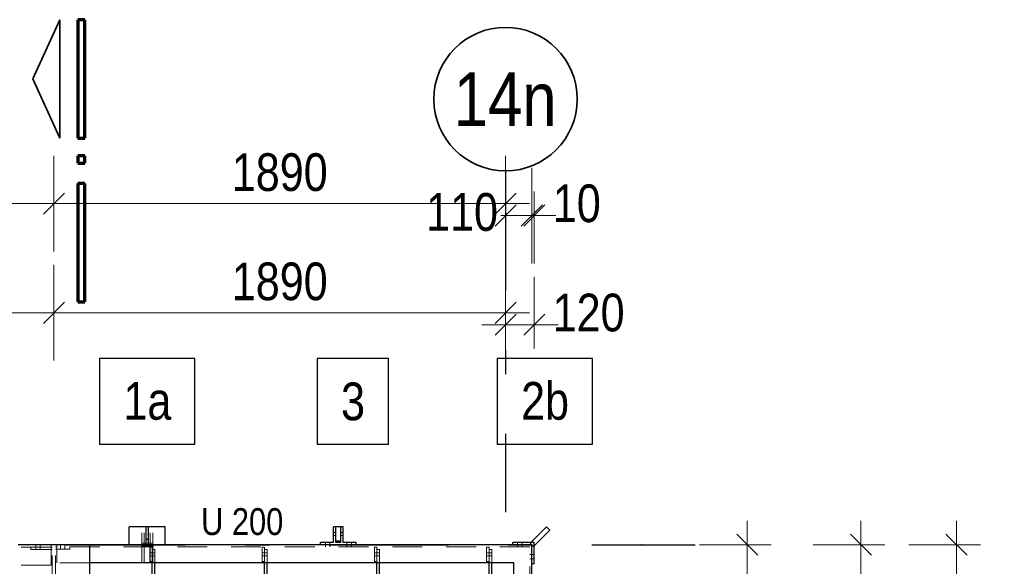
# Model space of a CAD drawing. Header units: millimetres. Extents: x -74 to 79, y 0 to 54.
# Tile 135 of 164: x 12.46 to 16.58, y 37.39 to 39.68. Entities that reach past the tile are written whole.
import ezdxf
from ezdxf.enums import TextEntityAlignment as Align

# ---------------------------------------------------------------- set-up
doc = ezdxf.new("R2010")
doc.units = ezdxf.units.MM
doc.linetypes.add('DASHDOTX2', pattern=[2, 1, -0.5, 0, -0.5])
doc.linetypes.add('HIDDEN', pattern=[0.375, 0.25, -0.125])
for name, color, linetype, lineweight in [('01_Neubau Türen-Fassade', 7, 'Continuous', 20), ('01_Neubau_Linen', 7, 'Continuous', 20), ('Achsen', 7, 'Continuous', 20)]:
    doc.layers.add(name, color=color, linetype=linetype, lineweight=lineweight)
doc.styles.add('Arial Narrow', font='ARIALN.TTF')
doc.dimstyles.new('Arch_Strakon_dimstyle', dxfattribs={"dimtxt": 15.75, "dimasz": 1, "dimexe": 1.25, "dimexo": 0.0625, "dimgap": 1, "dimtad": 0, "dimdec": 3, "dimzin": 12, "dimdsep": 46, "dimtxsty": 'Arial Narrow', "dimblk": 'Arrowhead_Tick', "dimsah": 1, "dimcen": 0, "dimse1": 1, "dimse2": 1, "dimclrd": 6, "dimclrt": 2, "dimazin": 0, "dimtfac": 1, "dimtdec": 4, "dimtmove": 0, "dimatfit": 3, "dimldrblk": 'NONE', "dimfxl": 1, "dimtvp": 1, "dimtolj": 1, "dimtzin": 0, "dimlwd": 13, "dimarcsym": 2})

# ---------------------------------------------------------------- blocks, each defined once
blk = doc.blocks.new('Arrowhead_Tick')
at = {"color": 0, "linetype": 'Continuous', "lineweight": -2}
for p, q in [((0, 20), (0, -10)), ((-1, 0), (0, 0)), ((10, 0), (0, 0))]:
    blk.add_line(p, q, dxfattribs=at)
at = {"color": 2, "linetype": 'Continuous', "lineweight": 35}
blk.add_line((4.42, 4.42), (-4.42, -4.42), dxfattribs=at)
blk = doc.blocks.new('*D37')
at = {"layer": '01_Neubau_Linen', "color": 6, "linetype": 'Continuous', "lineweight": 13}
blk.add_line((16.3754, 36.0548), (16.3754, 37.4698), dxfattribs=at)
at = {"layer": 'Defpoints', "color": 0}
for p in [(15.0583, 37.4798), (16.3754, 37.4798), (15.0083, 36.0448)]:
    blk.add_point(p, dxfattribs=at)
at = {"layer": '01_Neubau_Linen', "color": 6, "lineweight": 13, "xscale": 0.01, "yscale": 0.01, "zscale": 0.01}
for p, rotation in [((16.3754, 37.4798), 90), ((16.3754, 36.0448), 270)]:
    blk.add_blockref('Arrowhead_Tick', p, dxfattribs=dict(at, rotation=rotation))
at = {"layer": '01_Neubau_Linen', "color": 3, "lineweight": -2, "insert": (16.2679, 36.7623), "char_height": 0.1125, "attachment_point": 5, "rotation": 90, "style": 'Arial Narrow'}
blk.add_mtext('\\A1;1.43{\\A1;\\H.6x;\\S5;}', dxfattribs=at)
blk = doc.blocks.new('_None')
blk = doc.blocks.new('*D48')
at = {"layer": '01_Neubau_Linen', "color": 6, "linetype": 'Continuous', "lineweight": 13}
blk.add_line((15.9754, 35.6048), (15.9754, 37.4698), dxfattribs=at)
at = {"layer": 'Defpoints', "color": 0}
for p in [(14.5183, 37.4798), (15.9754, 37.4798), (14.6733, 35.5948)]:
    blk.add_point(p, dxfattribs=at)
at = {"layer": '01_Neubau_Linen', "color": 6, "lineweight": 13, "xscale": 0.01, "yscale": 0.01, "zscale": 0.01}
for p, rotation in [((15.9754, 37.4798), 90), ((15.9754, 35.5948), 270)]:
    blk.add_blockref('Arrowhead_Tick', p, dxfattribs=dict(at, rotation=rotation))
at = {"layer": '01_Neubau_Linen', "color": 3, "lineweight": -2, "insert": (15.8679, 36.5373), "char_height": 0.1125, "attachment_point": 5, "rotation": 90, "style": 'Arial Narrow'}
blk.add_mtext('\\A1;1885', dxfattribs=at)
blk = doc.blocks.new('*D78')
at = {"layer": '01_Neubau_Linen', "color": 6, "linetype": 'Continuous', "lineweight": 13}
blk.add_line((7.9883, 38.9067), (12.5883, 38.9067), dxfattribs=at)
at = {"layer": 'Defpoints', "color": 0}
for p in [(7.9783, 39.067), (12.5983, 38.9067), (12.5983, 33.3796)]:
    blk.add_point(p, dxfattribs=at)
at = {"layer": '01_Neubau_Linen', "color": 6, "lineweight": 13, "xscale": 0.01, "yscale": 0.01, "zscale": 0.01}
blk.add_blockref('Arrowhead_Tick', (12.5983, 38.9067), dxfattribs=at)
at = {"layer": '01_Neubau_Linen', "color": 6, "lineweight": 13, "xscale": 0.01, "yscale": 0.01, "zscale": 0.01, "rotation": 180}
blk.add_blockref('Arrowhead_Tick', (7.9783, 38.9067), dxfattribs=at)
at = {"layer": '01_Neubau_Linen', "color": 2, "lineweight": -2, "insert": (10.2883, 39.0371), "char_height": 0.1575, "attachment_point": 5, "style": 'Arial Narrow'}
blk.add_mtext('\\A1;4620', dxfattribs=at)
blk = doc.blocks.new('*D79')
at = {"layer": '01_Neubau_Linen', "color": 6, "linetype": 'Continuous', "lineweight": 13}
blk.add_line((12.6083, 38.9067), (14.4783, 38.9067), dxfattribs=at)
at = {"layer": 'Defpoints', "color": 0}
for p in [(14.4883, 39.0435), (14.4883, 38.9067), (12.5983, 33.3796)]:
    blk.add_point(p, dxfattribs=at)
at = {"layer": '01_Neubau_Linen', "color": 6, "lineweight": 13, "xscale": 0.01, "yscale": 0.01, "zscale": 0.01}
blk.add_blockref('Arrowhead_Tick', (14.4883, 38.9067), dxfattribs=at)
at = {"layer": '01_Neubau_Linen', "color": 6, "lineweight": 13, "xscale": 0.01, "yscale": 0.01, "zscale": 0.01, "rotation": 180}
blk.add_blockref('Arrowhead_Tick', (12.5983, 38.9067), dxfattribs=at)
at = {"layer": '01_Neubau_Linen', "color": 2, "lineweight": -2, "insert": (13.5433, 39.0371), "char_height": 0.1575, "attachment_point": 5, "style": 'Arial Narrow'}
blk.add_mtext('\\A1;1890', dxfattribs=at)
blk = doc.blocks.new('*D106')
at = {"layer": '01_Neubau_Linen', "color": 6, "linetype": 'Continuous', "lineweight": 13}
blk.add_line((15.5, 36.5548), (15.5, 37.4698), dxfattribs=at)
at = {"layer": 'Defpoints', "color": 0}
for p in [(15.0583, 37.4798), (15.5, 37.4798), (14.6733, 36.5448)]:
    blk.add_point(p, dxfattribs=at)
at = {"layer": '01_Neubau_Linen', "color": 6, "lineweight": 13, "xscale": 0.01, "yscale": 0.01, "zscale": 0.01}
for p, rotation in [((15.5, 37.4798), 90), ((15.5, 36.5448), 270)]:
    blk.add_blockref('Arrowhead_Tick', p, dxfattribs=dict(at, rotation=rotation))
at = {"layer": '01_Neubau_Linen', "color": 3, "lineweight": -2, "insert": (15.3926, 37.0123), "char_height": 0.1125, "attachment_point": 5, "rotation": 90, "style": 'Arial Narrow'}
blk.add_mtext('\\A1;935', dxfattribs=at)
blk = doc.blocks.new('*D148')
at = {"color": 6, "linetype": 'Continuous', "lineweight": 13}
blk.add_line((8.7783, 38.45), (12.5883, 38.45), dxfattribs=at)
at = {"layer": 'Defpoints', "color": 0}
for p in [(8.7683, 39.067), (12.5983, 38.45), (12.5983, 33.4296)]:
    blk.add_point(p, dxfattribs=at)
at = {"color": 6, "lineweight": 13, "xscale": 0.01, "yscale": 0.01, "zscale": 0.01}
blk.add_blockref('Arrowhead_Tick', (12.5983, 38.45), dxfattribs=at)
at = {"color": 6, "lineweight": 13, "xscale": 0.01, "yscale": 0.01, "zscale": 0.01, "rotation": 180}
blk.add_blockref('Arrowhead_Tick', (8.7683, 38.45), dxfattribs=at)
at = {"color": 2, "lineweight": 35, "insert": (10.6833, 38.5804), "char_height": 0.1575, "attachment_point": 5, "style": 'Arial Narrow'}
blk.add_mtext('\\A1;3830', dxfattribs=at)
blk = doc.blocks.new('*D149')
at = {"color": 6, "linetype": 'Continuous', "lineweight": 13}
blk.add_line((12.6083, 38.45), (14.4783, 38.45), dxfattribs=at)
at = {"layer": 'Defpoints', "color": 0}
for p in [(14.4883, 39.0435), (14.4883, 38.45), (12.5983, 33.4296)]:
    blk.add_point(p, dxfattribs=at)
at = {"color": 6, "lineweight": 13, "xscale": 0.01, "yscale": 0.01, "zscale": 0.01}
blk.add_blockref('Arrowhead_Tick', (14.4883, 38.45), dxfattribs=at)
at = {"color": 6, "lineweight": 13, "xscale": 0.01, "yscale": 0.01, "zscale": 0.01, "rotation": 180}
blk.add_blockref('Arrowhead_Tick', (12.5983, 38.45), dxfattribs=at)
at = {"color": 2, "lineweight": 35, "insert": (13.5433, 38.5804), "char_height": 0.1575, "attachment_point": 5, "style": 'Arial Narrow'}
blk.add_mtext('\\A1;1890', dxfattribs=at)
blk = doc.blocks.new('*D150')
at = {"layer": '01_Neubau_Linen', "color": 6, "linetype": 'Continuous', "lineweight": 13}
for p, q in [((14.4783, 38.8567), (14.4683, 38.8567)), ((14.4883, 38.8567), (14.5983, 38.8567)), ((14.6083, 38.8567), (14.6183, 38.8567))]:
    blk.add_line(p, q, dxfattribs=at)
at = {"layer": 'Defpoints', "color": 0}
for p in [(14.4883, 39.0435), (14.5983, 38.8567), (14.5983, 36.6198)]:
    blk.add_point(p, dxfattribs=at)
at = {"layer": '01_Neubau_Linen', "color": 6, "lineweight": 13, "xscale": 0.01, "yscale": 0.01, "zscale": 0.01}
blk.add_blockref('Arrowhead_Tick', (14.4883, 38.8567), dxfattribs=at)
at = {"layer": '01_Neubau_Linen', "color": 6, "lineweight": 13, "xscale": 0.01, "yscale": 0.01, "zscale": 0.01, "rotation": 180}
blk.add_blockref('Arrowhead_Tick', (14.5983, 38.8567), dxfattribs=at)
at = {"layer": '01_Neubau_Linen', "color": 2, "lineweight": 35, "insert": (14.3061, 38.8706), "char_height": 0.1575, "attachment_point": 5, "style": 'Arial Narrow'}
blk.add_mtext('\\A1;110', dxfattribs=at)
blk = doc.blocks.new('*D151')
at = {"layer": '01_Neubau_Linen', "color": 6, "linetype": 'Continuous', "lineweight": 13}
for p, q in [((14.5883, 38.8567), (14.5783, 38.8567)), ((14.5983, 38.8567), (14.6083, 38.8567)), ((14.6183, 38.8567), (14.6283, 38.8567))]:
    blk.add_line(p, q, dxfattribs=at)
at = {"layer": 'Defpoints', "color": 0}
for p in [(14.6083, 38.8567), (14.5983, 37.4798), (14.6083, 37.4898)]:
    blk.add_point(p, dxfattribs=at)
at = {"layer": '01_Neubau_Linen', "color": 6, "lineweight": 13, "xscale": 0.01, "yscale": 0.01, "zscale": 0.01}
blk.add_blockref('Arrowhead_Tick', (14.5983, 38.8567), dxfattribs=at)
at = {"layer": '01_Neubau_Linen', "color": 6, "lineweight": 13, "xscale": 0.01, "yscale": 0.01, "zscale": 0.01, "rotation": 180}
blk.add_blockref('Arrowhead_Tick', (14.6083, 38.8567), dxfattribs=at)
at = {"layer": '01_Neubau_Linen', "color": 2, "lineweight": 35, "insert": (14.7863, 38.9067), "char_height": 0.1575, "attachment_point": 5, "style": 'Arial Narrow'}
blk.add_mtext('\\A1;10', dxfattribs=at)
blk = doc.blocks.new('*D152')
at = {"color": 6, "linetype": 'Continuous', "lineweight": 13}
blk.add_line((14.4983, 38.4), (14.5983, 38.4), dxfattribs=at)
at = {"layer": 'Defpoints', "color": 0}
for p in [(14.4883, 39.0435), (14.6083, 38.4), (14.6083, 37.3998)]:
    blk.add_point(p, dxfattribs=at)
at = {"color": 6, "lineweight": 13, "xscale": 0.01, "yscale": 0.01, "zscale": 0.01}
blk.add_blockref('Arrowhead_Tick', (14.6083, 38.4), dxfattribs=at)
at = {"color": 6, "lineweight": 13, "xscale": 0.01, "yscale": 0.01, "zscale": 0.01, "rotation": 180}
blk.add_blockref('Arrowhead_Tick', (14.4883, 38.4), dxfattribs=at)
at = {"color": 2, "lineweight": 35, "insert": (14.8359, 38.45), "char_height": 0.1575, "attachment_point": 5, "style": 'Arial Narrow'}
blk.add_mtext('\\A1;120', dxfattribs=at)

msp = doc.modelspace()

# ---------------------------------------------------------------- linework, layer by layer
at = {"color": 3, "linetype": 'Continuous', "lineweight": 25}
for p, q in [((12.9136819, 37.4798117), (12.9136819, 37.5548117)), ((13.0636819, 37.5548117), (12.9136819, 37.5548117)), ((12.9836819, 37.501116), (12.9836819, 37.5548117)), ((12.9936819, 37.501116), (12.9936819, 37.5548117)), ((13.0636819, 37.4798117), (13.0636819, 37.5548117)), ((13.7681819, 37.4898117), (13.7681819, 37.5548117)), ((13.7781819, 37.5548117), (13.7681819, 37.5548117)), ((13.7781819, 37.4898117), (13.7781819, 37.5548117)), ((13.7786819, 37.4948117), (13.7786819, 37.5548117)), ((13.7986819, 37.5548117), (13.7786819, 37.5548117)), ((13.7986819, 37.4948117), (13.7986819, 37.5548117)), ((13.7991819, 37.4898117), (13.7991819, 37.5548117)), ((13.8091819, 37.5548117), (13.7991819, 37.5548117)), ((13.8091819, 37.4898117), (13.8091819, 37.5548117)), ((14.591259, 37.4868828), (14.6595144, 37.5551382)), ((14.6054011, 37.4727406), (14.6736566, 37.5409961)), ((14.6736566, 37.5409961), (14.6595144, 37.5551382)), ((12.9836819, 37.4798117), (12.9836819, 37.501116)), ((12.9936819, 37.501116), (12.9836819, 37.501116)), ((12.9936819, 37.4798117), (12.9936819, 37.501116)), ((13.7986819, 37.4948117), (13.7786819, 37.4948117)), ((12.74833, 37.4798117), (12.44833, 37.4798117)), ((12.74833, 35.7048417), (12.74833, 37.4798117)), ((14.51833, 37.4798117), (12.74833, 37.4798117)), ((13.7136819, 37.4798117), (13.7136819, 37.4898117)), ((13.7681819, 37.4898117), (13.7136819, 37.4898117)), ((13.7991819, 37.4898117), (13.7781819, 37.4898117)), ((13.8636819, 37.4898117), (13.8091819, 37.4898117)), ((13.8636819, 37.4798117), (13.8636819, 37.4898117)), ((14.51833, 37.4798117), (14.51833, 37.4898117)), ((14.59833, 37.4898117), (14.51833, 37.4898117)), ((14.59833, 37.4798117), (14.51833, 37.4798117)), ((14.6054011, 37.4727406), (14.591259, 37.4868828)), ((14.60833, 37.4898117), (14.59833, 37.4898117)), ((14.59833, 35.6698417), (14.59833, 37.4798117)), ((14.60833, 37.3998117), (14.60833, 37.4898117)), ((14.52333, 37.4048117), (12.74833, 37.4048117)), ((13.0091364, 35.6698417), (13.0091364, 37.4048117)), ((13.0201364, 35.6698417), (13.0201364, 37.4048117)), ((13.4791364, 35.6698417), (13.4791364, 37.4048117)), ((13.4901364, 35.6698417), (13.4901364, 37.4048117)), ((13.9491364, 35.6698417), (13.9491364, 37.4048117)), ((13.9601364, 35.6698417), (13.9601364, 37.4048117)), ((14.4191364, 35.6698417), (14.4191364, 37.4048117)), ((14.4301364, 35.6698417), (14.4301364, 37.4048117)), ((14.52333, 35.6698417), (14.52333, 37.4048117)), ((14.60833, 37.3998117), (14.59833, 37.3998117))]:
    msp.add_line(p, q, dxfattribs=at)
at = {"color": 9, "linetype": 'Continuous', "lineweight": 0}
msp.add_circle((15.0582829, 37.4798117), 0.00111, dxfattribs=at)
at = {"layer": '01_Neubau Türen-Fassade', "color": 6, "linetype": 'HIDDEN', "lineweight": 13, "ltscale": 0.5}
for p, q in [((12.9656819, 37.4048117), (12.9656819, 37.5548117)), ((12.9756819, 37.4048117), (12.9756819, 37.5548117)), ((12.9761819, 37.4048117), (12.9761819, 37.5548117)), ((13.0011819, 37.4048117), (13.0011819, 37.5548117)), ((13.0016819, 37.4048117), (13.0016819, 37.5548117)), ((13.0116819, 37.4048117), (13.0116819, 37.5548117)), ((13.7781819, 37.5313317), (13.7681819, 37.5313317)), ((13.7781819, 37.5182917), (13.7681819, 37.5182917)), ((13.8091819, 37.5313317), (13.7991819, 37.5313317)), ((13.8091819, 37.5182917), (13.7991819, 37.5182917)), ((12.58658, 37.4703117), (10.70228, 37.4703117)), ((12.50158, 37.4603117), (12.50158, 37.4703117)), ((12.59158, 37.4603117), (12.50158, 37.4603117)), ((12.52208, 37.4703117), (12.52208, 37.4798117)), ((12.52208, 37.4603117), (12.52208, 37.4703117)), ((12.54108, 37.4703117), (12.54108, 37.4798117)), ((12.54108, 37.4603117), (12.54108, 37.4703117)), ((12.58658, 37.3948117), (12.58658, 37.4798117)), ((12.59158, 37.4703117), (12.58658, 37.4703117)), ((12.5914858, 31.4598117), (12.5914858, 37.4798117)), ((12.60508, 31.4598117), (12.60508, 37.4798117)), ((12.61008, 37.4713117), (12.60508, 37.4713117)), ((12.66508, 37.4613117), (12.60508, 37.4613117)), ((12.61008, 37.4048117), (12.61008, 37.4798117)), ((14.58983, 37.4713117), (12.61008, 37.4713117)), ((12.62558, 37.4713117), (12.62558, 37.4798117)), ((12.62558, 37.4613117), (12.62558, 37.4713117)), ((12.64458, 37.4713117), (12.64458, 37.4798117)), ((12.64458, 37.4613117), (12.64458, 37.4713117)), ((12.66508, 37.4613117), (12.66508, 37.4713117)), ((12.9756819, 37.4863117), (12.9656819, 37.4863117)), ((12.9756819, 37.4733117), (12.9656819, 37.4733117)), ((13.0011819, 37.4863117), (12.9761819, 37.4863117)), ((13.0011819, 37.4733117), (12.9761819, 37.4733117)), ((12.9991364, 37.4101654), (12.9991364, 37.4701654)), ((13.0091364, 37.4701654), (12.9991364, 37.4701654)), ((13.0116819, 37.4863117), (13.0016819, 37.4863117)), ((13.0116819, 37.4733117), (13.0016819, 37.4733117)), ((13.0091364, 37.4601654), (13.0091364, 37.4701654)), ((13.0091364, 37.4101654), (13.0091364, 37.4601654)), ((13.0201364, 37.4601654), (13.0091364, 37.4601654)), ((13.0201364, 37.4048117), (13.0201364, 37.4601654)), ((13.4691364, 37.4101654), (13.4691364, 37.4701654)), ((13.4791364, 37.4701654), (13.4691364, 37.4701654)), ((13.4791364, 37.4601654), (13.4791364, 37.4701654)), ((13.4791364, 37.4101654), (13.4791364, 37.4601654)), ((13.4901364, 37.4601654), (13.4791364, 37.4601654)), ((13.4901364, 37.4048117), (13.4901364, 37.4601654)), ((13.7341819, 37.4798117), (13.7341819, 37.4898117)), ((13.7341819, 37.4713117), (13.7341819, 37.4798117)), ((13.7531819, 37.4798117), (13.7531819, 37.4898117)), ((13.7531819, 37.4713117), (13.7531819, 37.4798117)), ((13.8241819, 37.4798117), (13.8241819, 37.4898117)), ((13.8241819, 37.4713117), (13.8241819, 37.4798117)), ((13.8431819, 37.4798117), (13.8431819, 37.4898117)), ((13.8431819, 37.4713117), (13.8431819, 37.4798117)), ((13.9391364, 37.4101654), (13.9391364, 37.4701654)), ((13.9491364, 37.4701654), (13.9391364, 37.4701654)), ((13.9491364, 37.4601654), (13.9491364, 37.4701654)), ((13.9491364, 37.4101654), (13.9491364, 37.4601654)), ((13.9601364, 37.4601654), (13.9491364, 37.4601654)), ((13.9601364, 37.4048117), (13.9601364, 37.4601654)), ((14.4091364, 37.4101654), (14.4091364, 37.4701654)), ((14.4191364, 37.4701654), (14.4091364, 37.4701654)), ((14.4191364, 37.4601654), (14.4191364, 37.4701654)), ((14.4191364, 37.4101654), (14.4191364, 37.4601654)), ((14.4301364, 37.4601654), (14.4191364, 37.4601654)), ((14.4301364, 37.4048117), (14.4301364, 37.4601654)), ((14.53883, 37.4798117), (14.53883, 37.4898117)), ((14.53883, 37.4713117), (14.53883, 37.4798117)), ((14.55783, 37.4798117), (14.55783, 37.4898117)), ((14.55783, 37.4713117), (14.55783, 37.4798117)), ((14.58983, 35.6883917), (14.58983, 37.4713117)), ((13.0091364, 37.4461588), (12.9991364, 37.4461588)), ((13.0091364, 37.4341588), (12.9991364, 37.4341588)), ((13.0201364, 37.4461589), (13.0091364, 37.4461588)), ((13.0201364, 37.4341589), (13.0091364, 37.4341588)), ((13.4791364, 37.446161), (13.4691364, 37.446161)), ((13.4791364, 37.434161), (13.4691364, 37.434161)), ((13.4901364, 37.4461611), (13.4791364, 37.446161)), ((13.4901364, 37.4341611), (13.4791364, 37.434161)), ((13.9491364, 37.4461632), (13.9391364, 37.4461632)), ((13.9491364, 37.4341632), (13.9391364, 37.4341632)), ((13.9601364, 37.4461633), (13.9491364, 37.4461632)), ((13.9601364, 37.4341633), (13.9491364, 37.4341632)), ((14.4191364, 37.4461654), (14.4091364, 37.4461654)), ((14.4191364, 37.4341654), (14.4091364, 37.4341654)), ((14.4301364, 37.4461655), (14.4191364, 37.4461654)), ((14.4301364, 37.4341655), (14.4191364, 37.4341654)), ((14.59833, 37.4393117), (14.58983, 37.4393117)), ((14.59833, 37.4203117), (14.58983, 37.4203117)), ((14.60833, 37.4393117), (14.59833, 37.4393117)), ((14.60833, 37.4203117), (14.59833, 37.4203117)), ((12.58658, 37.3948117), (12.4482358, 37.3948117)), ((12.74833, 37.4048117), (12.61008, 37.4048117)), ((13.0091364, 37.4101654), (12.9991364, 37.4101654)), ((13.0091364, 37.4048117), (13.0091364, 37.4101654)), ((13.4791364, 37.4101654), (13.4691364, 37.4101654)), ((13.4791364, 37.4048117), (13.4791364, 37.4101654)), ((13.9491364, 37.4101654), (13.9391364, 37.4101654)), ((13.9491364, 37.4048117), (13.9491364, 37.4101654)), ((14.4191364, 37.4101654), (14.4091364, 37.4101654)), ((14.4191364, 37.4048117), (14.4191364, 37.4101654))]:
    msp.add_line(p, q, dxfattribs=at)
at = {"layer": 'Achsen', "color": 2, "linetype": 'Continuous', "lineweight": 35}
for p, q in [((12.5104016, 39.4282882), (12.6229008, 39.6757801)), ((12.6229008, 39.6757801), (12.6229008, 39.1807849)), ((12.6229008, 39.1807849), (12.5104016, 39.4282882))]:
    msp.add_line(p, q, dxfattribs=at)
at = {"layer": 'Achsen', "color": 1, "linetype": 'Continuous', "lineweight": 70}
for p, q in [((12.6979016, 39.6757801), (12.6979016, 39.1807849)), ((12.7279061, 39.6757801), (12.6979016, 39.6757801)), ((12.7279061, 39.1807849), (12.7279061, 39.6757801)), ((12.6979016, 39.1807849), (12.7279061, 39.1807849)), ((12.6979016, 39.1057861), (12.6979016, 39.0757797)), ((12.7279061, 39.1057861), (12.6979016, 39.1057861)), ((12.7279061, 39.0757797), (12.7279061, 39.1057861)), ((12.6979016, 39.0757797), (12.7279061, 39.0757797)), ((12.7279061, 38.9908045), (12.6979016, 38.9908045)), ((12.6979016, 38.9908045), (12.6979016, 38.4958094)), ((12.7279061, 38.4958094), (12.7279061, 38.9908045)), ((12.6979016, 38.4958094), (12.7279061, 38.4958094))]:
    msp.add_line(p, q, dxfattribs=at)
at = {"layer": 'Achsen', "color": 3, "linetype": 'DASHDOTX2', "lineweight": 25, "ltscale": 0.5}
for p, q in [((14.4882795, 39.0435398), (14.4882795, 37.6163012)), ((3.849518, 37.4798035), (15.2823728, 37.4798035))]:
    msp.add_line(p, q, dxfattribs=at)
at = {"layer": 'Achsen', "color": 3, "linetype": 'Continuous', "lineweight": 25}
for p, q in [((13.1876115, 38.258183), (12.7891615, 38.258183)), ((12.7891615, 38.258183), (12.7891615, 37.900683)), ((13.1876115, 37.900683), (13.1876115, 38.258183)), ((13.9989545, 38.258183), (13.6997295, 38.258183)), ((13.6997295, 38.258183), (13.6997295, 37.900683)), ((13.9989545, 37.900683), (13.9989545, 38.258183)), ((14.8516397, 38.258183), (14.4531897, 38.258183)), ((14.4531897, 38.258183), (14.4531897, 37.900683)), ((14.8516397, 37.900683), (14.8516397, 38.258183)), ((12.7891615, 37.900683), (13.1876115, 37.900683)), ((13.6997295, 37.900683), (13.9989545, 37.900683)), ((14.4531897, 37.900683), (14.8516397, 37.900683))]:
    msp.add_line(p, q, dxfattribs=at)
at = {"layer": 'Achsen', "color": 2, "linetype": 'Continuous', "lineweight": 35}
msp.add_circle((14.4882795, 39.3435398), 0.3, dxfattribs=at)

# ---------------------------------------------------------------- texts
at = {"color": 3, "lineweight": 25, "style": 'Arial Narrow'}
msp.add_text('U 200', height=0.1125, dxfattribs=at).set_placement((13.214309, 37.5204381))
at = {"layer": 'Achsen', "color": 4, "lineweight": 50, "style": 'Arial Narrow'}
msp.add_text('14n', height=0.225, dxfattribs=at).set_placement((14.4866795, 39.3435398), align=Align.MIDDLE_CENTER)
at = {"layer": 'Achsen', "color": 2, "lineweight": 35, "style": 'Arial Narrow'}
msp.add_text('3', height=0.1575, dxfattribs=at).set_placement((13.7997295, 38.000683))

# ---------------------------------------------------------------- dimensions: what is measured, and where the dimension line sits
at = {"lineweight": 35}
for base, p1, p2, text, override, picture, middle in [((12.5982829, 38.45), (8.7682795, 39.066951), (12.5982829, 33.4296275), '3830', {"dimscale": 0.01, "dimtxt": 15.75, "dimasz": 1, "dimgap": 5, "dimtad": 1, "dimjust": 0, "dimtih": 0, "dimtoh": 0, "dimdec": 3, "dimdsep": 46, "dimtxsty": 'Arial Narrow', "dimclrd": 6, "dimclrt": 2, "dimtix": 1, "dimtofl": 255, "dimtmove": 0, "dimatfit": 2, "dimfxl": 0, "dimfxlon": 0, "dimtvp": 31.746032, "dimlwd": 13}, '*D148', (10.6832812, 38.45)), ((14.4882795, 38.45), (12.5982829, 33.4296275), (14.4882795, 39.0435398), '1890', {"dimscale": 0.01, "dimtxt": 15.75, "dimasz": 1, "dimgap": 5, "dimtad": 1, "dimjust": 0, "dimtih": 0, "dimtoh": 0, "dimdec": 3, "dimdsep": 46, "dimtxsty": 'Arial Narrow', "dimclrd": 6, "dimclrt": 2, "dimtix": 1, "dimtofl": 255, "dimtmove": 0, "dimatfit": 2, "dimfxl": 0, "dimfxlon": 0, "dimtvp": 31.746032, "dimlwd": 13}, '*D149', (13.5432812, 38.45)), ((14.60833, 38.4), (14.4882795, 39.0435398), (14.60833, 37.3998117), '120', {"dimscale": 0.01, "dimtxt": 15.75, "dimasz": 1, "dimgap": 5, "dimtad": 1, "dimjust": 4, "dimtih": 0, "dimtoh": 0, "dimdec": 3, "dimdsep": 46, "dimtxsty": 'Arial Narrow', "dimclrd": 6, "dimclrt": 2, "dimtix": 0, "dimtofl": 255, "dimtmove": 2, "dimatfit": 2, "dimfxl": 0, "dimfxlon": 0, "dimtvp": 31.746032, "dimlwd": 13}, '*D152', (14.8359175, 38.45))]:
    dim = msp.add_linear_dim(base=base, p1=p1, p2=p2, text=text, dimstyle='Arch_Strakon_dimstyle', override=override, dxfattribs=at)
    dim.commit()
    dim.dimension.update_dxf_attribs({"geometry": picture, "text_midpoint": middle, "dimtype": 160})
at = {"layer": '01_Neubau_Linen', "lineweight": -2}
for base, p1, p2, text, picture, middle in [((12.5982829, 38.9067293), (7.9782795, 39.066951), (12.5982829, 33.3796275), '4620', '*D78', (10.2882812, 38.9067293)), ((14.4882795, 38.9067293), (12.5982829, 33.3796275), (14.4882795, 39.0435398), '1890', '*D79', (13.5432812, 38.9067293))]:
    dim = msp.add_linear_dim(base=base, p1=p1, p2=p2, text=text, dimstyle='Arch_Strakon_dimstyle', override={"dimscale": 0.01, "dimtxt": 15.75, "dimasz": 1, "dimgap": 5, "dimtad": 1, "dimjust": 0, "dimtih": 0, "dimtoh": 0, "dimdec": 6, "dimdsep": 46, "dimtxsty": 'Arial Narrow', "dimclrd": 6, "dimclrt": 2, "dimtix": 1, "dimtofl": 255, "dimtmove": 0, "dimatfit": 2, "dimfxl": 0, "dimfxlon": 0, "dimtvp": 31.746032, "dimlwd": 13}, dxfattribs=at)
    dim.commit()
    dim.dimension.update_dxf_attribs({"geometry": picture, "text_midpoint": middle, "dimtype": 160})
at = {"layer": '01_Neubau_Linen', "lineweight": 35}
for base, p1, p2, text, override, picture, middle in [((14.59833, 38.8567293), (14.4882795, 39.0435398), (14.59833, 36.6198417), '110', {"dimscale": 0.01, "dimtxt": 15.75, "dimasz": 1, "dimgap": 5, "dimtad": 0, "dimjust": 0, "dimtih": 0, "dimtoh": 0, "dimdec": 6, "dimdsep": 46, "dimtxsty": 'Arial Narrow', "dimclrd": 6, "dimclrt": 2, "dimtix": 0, "dimtofl": 255, "dimtmove": 2, "dimatfit": 2, "dimfxl": 0, "dimfxlon": 0, "dimtvp": 31.746032, "dimlwd": 13}, '*D150', (14.3061424, 38.8706029)), ((14.60833, 38.8567293), (14.59833, 37.4798117), (14.60833, 37.4898117), '10', {"dimscale": 0.01, "dimtxt": 15.75, "dimasz": 1, "dimgap": 5, "dimtad": 1, "dimjust": 4, "dimtih": 0, "dimtoh": 0, "dimdec": 6, "dimdsep": 46, "dimtxsty": 'Arial Narrow', "dimclrd": 6, "dimclrt": 2, "dimtix": 0, "dimtofl": 255, "dimtmove": 2, "dimatfit": 2, "dimfxl": 0, "dimfxlon": 0, "dimtvp": 31.746032, "dimlwd": 13}, '*D151', (14.786305, 38.9067293))]:
    dim = msp.add_linear_dim(base=base, p1=p1, p2=p2, text=text, dimstyle='Arch_Strakon_dimstyle', override=override, dxfattribs=at)
    dim.commit()
    dim.dimension.update_dxf_attribs({"geometry": picture, "text_midpoint": middle, "dimtype": 160})
at = {"layer": '01_Neubau_Linen', "lineweight": -2}
for base, p1, p2, text, picture, middle in [((15.9753557, 37.4798117), (14.67333, 35.5948417), (14.51833, 37.4798117), '1885', '*D48', (15.9753557, 36.5373267)), ((15.5, 37.4798117), (14.67333, 36.5448417), (15.0582829, 37.4798117), '935', '*D106', (15.5, 37.0123267)), ((16.3753557, 37.4798117), (15.0082829, 36.0448117), (15.0582829, 37.4798117), '1.43{\\A1;\\H.6x;\\S5;}', '*D37', (16.3753557, 36.7623117))]:
    dim = msp.add_linear_dim(base=base, p1=p1, p2=p2, angle=90, text=text, dimstyle='Arch_Strakon_dimstyle', override={"dimscale": 0.01, "dimtxt": 11.25, "dimasz": 1, "dimgap": 5, "dimtad": 1, "dimjust": 0, "dimtih": 0, "dimtoh": 0, "dimdec": 6, "dimdsep": 46, "dimtxsty": 'Arial Narrow', "dimclrd": 6, "dimclrt": 3, "dimtix": 1, "dimtofl": 255, "dimtmove": 0, "dimatfit": 2, "dimfxl": 0, "dimfxlon": 0, "dimtvp": 44.444444, "dimlwd": 13}, dxfattribs=at)
    dim.commit()
    dim.dimension.update_dxf_attribs({"geometry": picture, "text_midpoint": middle, "dimtype": 160})

# ---------------------------------------------------------------- next in the draw order: texts
at = {"layer": 'Achsen', "color": 2, "lineweight": 35, "char_height": 0.1575, "attachment_point": 7, "line_spacing_factor": 0.9, "style": 'Arial Narrow', "bg_fill": 3, "box_fill_scale": 1.2, "bg_fill_color": 256, "bg_fill_true_color": 13158600, "bg_fill_transparency": 0}
for s, insert in [('1a', (12.8891615, 38.000683)), ('2b', (14.5531897, 38.000683))]:
    msp.add_mtext(s, dxfattribs=dict(at, insert=insert))

doc.saveas('drawing.dxf')
